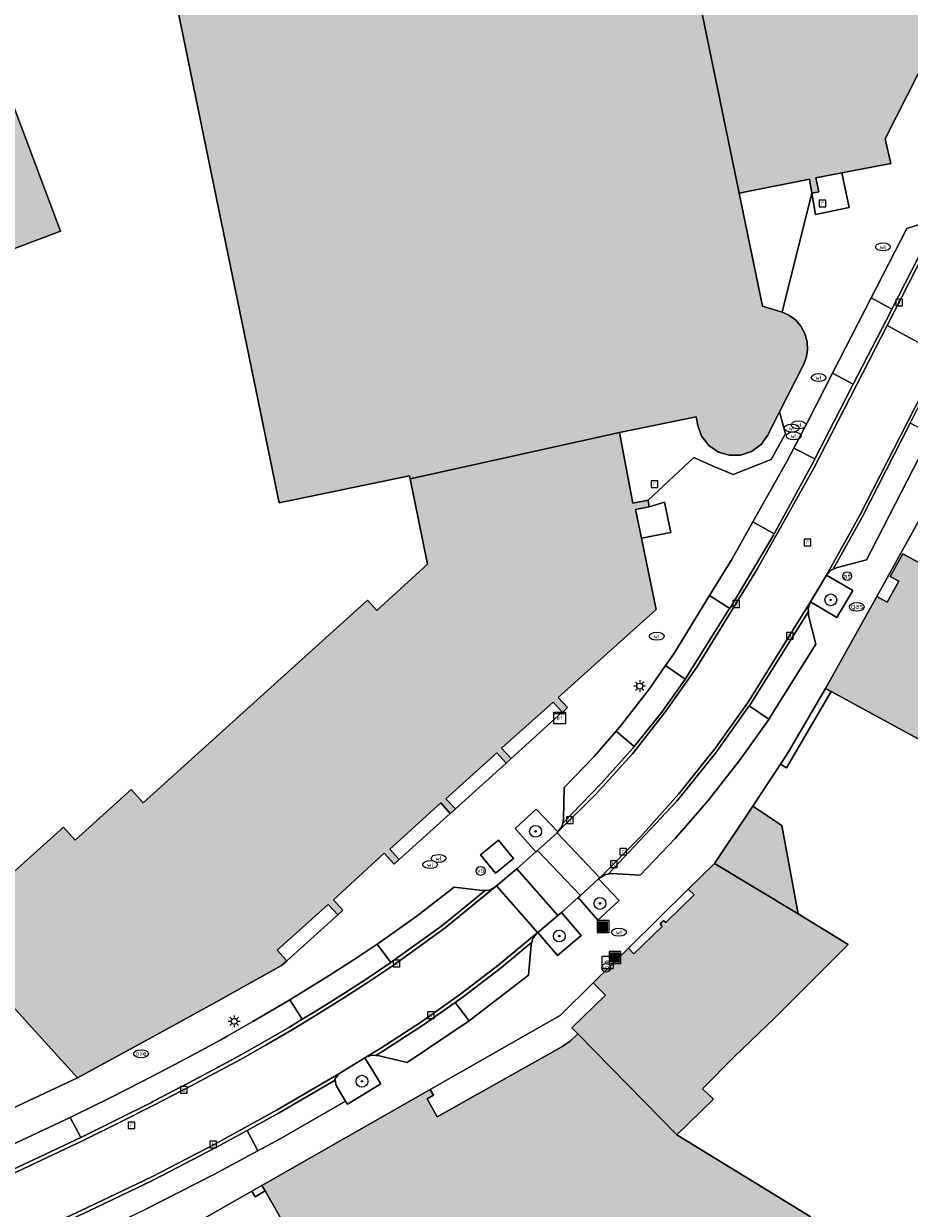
# Model space of a CAD drawing. Header units: metres. Extents: x 196496 to 197479, y 355139 to 356324.
# Tile 123 of 144: x 197117 to 197176, y 355798 to 355878. Entities that reach past the tile are written whole.
import ezdxf
from ezdxf.enums import TextEntityAlignment as Align

# ---------------------------------------------------------------- set-up
doc = ezdxf.new("R2010")
doc.units = ezdxf.units.M
doc.layers.get('0').update_dxf_attribs({"color": 252, "lineweight": 18})
for name, color, linetype, lineweight in [('B-WE-GR-BOOM-S', 252, 'Continuous', 18), ('B-WE-IE-MEUBILAIR_WEGMEUBILAIR-GV', 252, 'Continuous', 18), ('B-WE-IE-MEUBILAIR_WEGMEUBILAIR-S', 252, 'Continuous', 18), ('B-WE-IE-TERREINAFSCHEIDING_KUNSTMATIG_MUUR-G', 252, 'IE-TERREINAFSCHEIDING-KUNSTMATIG-DICHT', 18), ('B-WE-IE-TERREINAFSCHEIDING_KUNSTMATIG_MUUR-GV', 252, 'Continuous', 18), ('B-WE-KL-BRANDSTOF_PUT-S', 252, 'Continuous', 18), ('B-WE-KL-ET_KAST-S', 252, 'Continuous', 18), ('B-WE-KL-ET_LS_OV_LICHTMAST-S', 252, 'Continuous', 18), ('B-WE-KL-GAS_PUT-S', 252, 'Continuous', 18), ('B-WE-KL-WATER-S', 252, 'Continuous', 18), ('B-WE-OG-BEBOUWING-GV', 252, 'Continuous', 18), ('B-WE-OG-TERREIN_ERF-GV', 252, 'Continuous', 18), ('B-WE-RI-GWA_KOLK-S', 252, 'Continuous', 18), ('B-WE-RI-GWA_RIOOLPUT-S', 252, 'Continuous', 18), ('B-WE-VH-GOOT-G', 252, 'Continuous', 18), ('B-WE-VH-ONVERHARD-GV', 252, 'Continuous', 18), ('B-WE-VH-VERHARDING_ASFALT-GV', 252, 'Continuous', 18), ('B-WE-VH-VERHARDING_BEDRIJFSVLOERPLAAT-GV', 252, 'Continuous', 18), ('B-WE-VH-VERHARDING_BETONSTRAATSTEEN-GV', 252, 'Continuous', 18), ('B-WE-VH-VERHARDING_OPEN-GV', 252, 'Continuous', 18), ('B-WE-VH-VERHARDING_TEGEL-GV', 252, 'Continuous', 18), ('B-WE-VW-AFSLUITPAAL-S', 252, 'Continuous', 18)]:
    doc.layers.add(name, color=color, linetype=linetype, lineweight=lineweight)
doc.layers.add('X-XX-AL-PRESENTATIE_GEBOUW3-V', color=7, linetype='Continuous', lineweight=18, true_color=0xf0f0f0)
doc.styles.add('NLCS-ISO', font='NLCS-ISO.ttf')
doc.linetypes.add('IE-TERREINAFSCHEIDING-KUNSTMATIG-DICHT', pattern='A,8,-1,[82,NLCS.SHX,S=0.75,R=90,X=0,Y=0],-1', length=10)

# ---------------------------------------------------------------- blocks, each defined once
blk = doc.blocks.new('SIE-WEG_AFVALBAK-SO')
at = {"linetype": 'ByBlock', "lineweight": 18}
h = blk.add_hatch(color=0, dxfattribs=at)
h.dxf.hatch_style = 1
h.paths.add_polyline_path([(-1.5, -1.5), (1.5, -1.5), (1.5, 1.5), (-1.5, 1.5)])
at = {"color": 0, "linetype": 'ByBlock', "lineweight": 18}
for points in [[(-2, -2), (2, -2), (2, 2), (-2, 2)], [(-1.5, -1.5), (1.5, -1.5), (1.5, 1.5), (-1.5, 1.5)]]:
    blk.add_lwpolyline(points, close=True, dxfattribs=at)
blk = doc.blocks.new('SKL-ET_KAST_ELEKTRA-SO')
at = {"color": 0, "linetype": 'ByBlock', "lineweight": 18}
for points in [[(-2, 2), (2, 2), (2, 1.68), (-2, 1.68)], [(-2, 1.52), (2, 1.52), (2, -2), (-2, -2)]]:
    blk.add_lwpolyline(points, close=True, dxfattribs=at)
at = {"color": 0, "linetype": 'ByBlock', "lineweight": 18, "style": 'NLCS-ISO'}
blk.add_text('et', height=1.5, dxfattribs=at).set_placement((0, 0), align=Align.MIDDLE_CENTER)
blk = doc.blocks.new('SKL-ET_OV_LICHTMAST-SO')
at = {"color": 0, "linetype": 'ByBlock', "lineweight": 18}
for points in [[(-1.25, 0), (-2, 0)], [(-1.41, 1.41), (-0.88, 0.88)], [(0, 2), (0, 1.25)], [(0.88, 0.88), (1.41, 1.41)], [(2, 0), (1.25, 0)], [(-1.41, -1.41), (-0.88, -0.88)], [(0, -1.25), (0, -2)], [(0.88, -0.88), (1.41, -1.41)]]:
    blk.add_lwpolyline(points, dxfattribs=at)
blk.add_circle((0, 0), 1, dxfattribs=at)
blk = doc.blocks.new('SIE-WEG_PAAL_VERKEERSBORD-SO')
at = {"color": 0, "linetype": 'ByBlock', "lineweight": 18}
blk.add_circle((0, 0), 1.5, dxfattribs=at)
at = {"color": 0, "linetype": 'ByBlock', "lineweight": 18, "style": 'NLCS-ISO'}
blk.add_text('vb', height=1.5, dxfattribs=at).set_placement((0, 0.13), align=Align.MIDDLE_CENTER)
blk = doc.blocks.new('SVW-AFSLUITPAAL-SO')
at = {"lineweight": 18}
blk.add_circle((0, 0), 1.5, dxfattribs=at)
at = {"lineweight": 18, "style": 'NLCS-ISO'}
blk.add_text('af', height=1.8, dxfattribs=at).set_placement((0, 0), align=Align.MIDDLE_CENTER)
blk = doc.blocks.new('SRI-KOLK-SO')
at = {"color": 0, "linetype": 'ByBlock', "lineweight": 18}
blk.add_lwpolyline([(-1.125, -1.125), (1.125, -1.125), (1.125, 1.125), (-1.125, 1.125)], close=True, dxfattribs=at)
at = {"color": 0, "linetype": 'ByBlock', "lineweight": 18, "style": 'NLCS-ISO'}
blk.add_text('k', height=1.5, dxfattribs=at).set_placement((0, 0), align=Align.MIDDLE_CENTER)
blk = doc.blocks.new('SKL-BENZINEPUT_OLIEPUT-SO')
at = {"color": 0, "linetype": 'ByBlock', "lineweight": 18}
blk.add_ellipse((0, 0), major_axis=(2.5, 0), ratio=0.54, dxfattribs=at)
at = {"color": 0, "linetype": 'ByBlock', "lineweight": 18, "style": 'NLCS-ISO'}
blk.add_text('olie', height=1.5, dxfattribs=at).set_placement((0, 0.16), align=Align.MIDDLE_CENTER)
blk = doc.blocks.new('SRI-PUT_INSPECTIEPUT_RIOOLPUT-SO')
at = {"color": 0, "linetype": 'ByBlock', "lineweight": 18}
blk.add_lwpolyline([(-1.12, -1.12), (1.12, -1.12), (1.12, 1.12), (-1.12, 1.12)], close=True, dxfattribs=at)
at = {"color": 0, "linetype": 'ByBlock', "lineweight": 18, "style": 'NLCS-ISO'}
blk.add_text('r', height=1.5, dxfattribs=at).set_placement((0, 0.28), align=Align.MIDDLE_CENTER)
blk = doc.blocks.new('SKL-WATER_WATERLEIDINGPUT-SO')
at = {"color": 0, "linetype": 'ByBlock', "lineweight": 18}
blk.add_ellipse((0, 0), major_axis=(2.5, 0), ratio=0.54, dxfattribs=at)
at = {"color": 0, "linetype": 'ByBlock', "lineweight": 18, "style": 'NLCS-ISO'}
blk.add_text('wl', height=1.5, dxfattribs=at).set_placement((0, 0), align=Align.MIDDLE_CENTER)
blk = doc.blocks.new('SKL-GAS_PUT-SO')
at = {"color": 0, "linetype": 'ByBlock', "lineweight": 18}
blk.add_ellipse((0, 0), major_axis=(2.5, 0), ratio=0.601255, dxfattribs=at)
at = {"color": 0, "linetype": 'ByBlock', "lineweight": 18, "style": 'NLCS-ISO'}
blk.add_text('gas', height=1.8, dxfattribs=at).set_placement((0.12, 0.3), align=Align.MIDDLE_CENTER)
blk = doc.blocks.new('SIE-WEG_BETAALAUTOMAAT-SO')
at = {"color": 0, "linetype": 'ByBlock', "lineweight": 18}
blk.add_lwpolyline([(-2, -2), (2, -2), (2, 2), (-2, 2)], close=True, dxfattribs=at)
at = {"color": 0, "linetype": 'ByBlock', "lineweight": 18, "style": 'NLCS-ISO'}
blk.add_text('€', height=1.5, dxfattribs=at).set_placement((0, 0), align=Align.MIDDLE_CENTER)
blk = doc.blocks.new('SGR-BOOM_01-SO')
at = {"linetype": 'ByBlock', "lineweight": 18}
h = blk.add_hatch(color=0, dxfattribs=at)
h.dxf.hatch_style = 1
edge = h.paths.add_edge_path()
edge.add_arc((0, 0), 0.25, 0, 360)
at = {"color": 0, "linetype": 'ByBlock', "lineweight": 18}
for radius in [2, 0.25]:
    blk.add_circle((0, 0), radius, dxfattribs=at)

msp = doc.modelspace()

# ---------------------------------------------------------------- hatches: boundary and pattern name
at = {"layer": 'X-XX-AL-PRESENTATIE_GEBOUW3-V'}
for points in [[(197151.217, 355916.691), (197143.043, 355915.016), (197141.067, 355914.611), (197120.465, 355910.39), (197119.058, 355911.28), (197117.893, 355909.438), (197118.062, 355908.331), (197117.197, 355908.103), (197121.373, 355887.923), (197125.141, 355888.715), (197129.685, 355866.571), (197133.908, 355846.049), (197142.695, 355847.853), (197142.735, 355847.658), (197156.844, 355850.781), (197162.023, 355851.851), (197162.136, 355851.257), (197162.388, 355850.545), (197162.868, 355849.913), (197163.522, 355849.463), (197164.246, 355849.245), (197165.001, 355849.253), (197165.754, 355849.503), (197166.392, 355849.976), (197166.832, 355850.59), (197167.635, 355852.167), (197169.257, 355855.354), (197169.438, 355855.816), (197169.527, 355856.34), (197169.501, 355856.898), (197169.348, 355857.45), (197169.074, 355857.953), (197168.705, 355858.371), (197168.276, 355858.686), (197167.825, 355858.892), (197166.488, 355859.312), (197164.914, 355866.933), (197162, 355881.107), (197161.466, 355883.726), (197162.348, 355885.211), (197162.007, 355886.986), (197161.997, 355886.993), (197160.936, 355887.713), (197160.676, 355887.678), (197158.756, 355896.802), (197159.777, 355897.001), (197159.666, 355897.651), (197163.101, 355898.35), (197162.088, 355903.288), (197161.427, 355906.514), (197161.05, 355908.353), (197160.515, 355910.962), (197160.233, 355912.339), (197159.737, 355914.754), (197159.699, 355914.941), (197159.52, 355915.815), (197159.882, 355916.314), (197159.101, 355919.84), (197160.139, 355920.031), (197160.083, 355920.421), (197154.795, 355919.33), (197154.818, 355919.078), (197154.258, 355918.132), (197153.009, 355917.825), (197153.166, 355917.09)], [(197194.148, 355908.666), (197196.263, 355912.813), (197197.12, 355912.362), (197197.324, 355912.775), (197196.447, 355913.219), (197184.471, 355919.281), (197184.286, 355918.917), (197185.133, 355918.486), (197183.039, 355914.367), (197182.191, 355914.798), (197181.973, 355914.37), (197182.821, 355913.94), (197180.732, 355909.83), (197179.884, 355910.261), (197179.671, 355909.842), (197180.519, 355909.411), (197178.398, 355905.239), (197177.55, 355905.67), (197177.421, 355905.417), (197177.341, 355905.26), (197178.189, 355904.83), (197176.086, 355900.694), (197175.238, 355901.124), (197175.025, 355900.705), (197175.872, 355900.275), (197173.774, 355896.147), (197172.927, 355896.578), (197172.709, 355896.15), (197173.556, 355895.72), (197171.458, 355891.593), (197170.611, 355892.023), (197170.398, 355891.604), (197171.245, 355891.174), (197169.155, 355887.065), (197168.307, 355887.495), (197168.094, 355887.076), (197168.942, 355886.646), (197166.852, 355882.536), (197166.005, 355882.967), (197165.792, 355882.548), (197166.639, 355882.117), (197166.163, 355881.182), (197165.107, 355881.728), (197162, 355881.107), (197164.914, 355866.933), (197169.658, 355867.864), (197169.821, 355866.928), (197170.28, 355867.008), (197170.091, 355867.95), (197171.849, 355868.293), (197175.136, 355868.934), (197174.769, 355870.592), (197177.735, 355876.426), (197178.608, 355876.006), (197178.825, 355876.434), (197177.981, 355876.862), (197180.069, 355880.965), (197180.925, 355880.552), (197181.137, 355880.976), (197180.27, 355881.41), (197182.377, 355885.52), (197183.239, 355885.097), (197183.449, 355885.52), (197182.596, 355885.943), (197184.673, 355890.058), (197185.545, 355889.629), (197185.756, 355890.052), (197184.902, 355890.478), (197187.001, 355894.585), (197187.843, 355894.162), (197188.063, 355894.585), (197187.22, 355895.023), (197189.311, 355899.135), (197190.162, 355898.708), (197190.385, 355899.138), (197189.52, 355899.578), (197191.638, 355903.698), (197192.489, 355903.274), (197192.7, 355903.696), (197191.837, 355904.124), (197193.955, 355908.247), (197194.803, 355907.813), (197195.011, 355908.234)], [(197101.493, 355857.702), (197119.17, 355864.368), (197114.429, 355876.942), (197096.741, 355870.275)], [(197149.55, 355828.802), (197148.897, 355829.499), (197152.372, 355832.606), (197152.984, 355831.919), (197152.998, 355831.904), (197153.336, 355832.227), (197152.724, 355832.922), (197159.314, 355838.852), (197158.325, 355843.653), (197157.926, 355845.59), (197158.851, 355845.774), (197158.777, 355846.228), (197157.748, 355846.017), (197156.844, 355850.781), (197142.735, 355847.658), (197143.916, 355841.908), (197140.498, 355838.775), (197139.861, 355839.479), (197124.743, 355825.812), (197123.939, 355826.702), (197120.153, 355823.285), (197119.356, 355824.168), (197115.57, 355820.751), (197114.766, 355821.642), (197114.417, 355821.327), (197115.061, 355820.614), (197111.275, 355817.197), (197120.316, 355807.249), (197124.895, 355809.753), (197129.48, 355812.273), (197134.055, 355814.829), (197134.414, 355815.147), (197133.765, 355815.863), (197137.214, 355818.959), (197137.857, 355818.249), (197138.196, 355818.559), (197137.568, 355819.27), (197140.985, 355822.422), (197141.648, 355821.672), (197142.005, 355821.985), (197142.002, 355821.989), (197141.374, 355822.683), (197144.795, 355825.798), (197145.442, 355825.096), (197145.449, 355825.088), (197145.801, 355825.395), (197145.795, 355825.401), (197145.136, 355826.07), (197148.583, 355829.186), (197149.205, 355828.49)], [(197170.742, 355833.516), (197171.127, 355833.306), (197183.29, 355826.692), (197183.343, 355826.788), (197187.347, 355834), (197178.67, 355838.81), (197177.975, 355841.493), (197175.95, 355842.607), (197175.104, 355841.07), (197175.682, 355840.752), (197174.896, 355839.345), (197174.191, 355839.729)], [(197168.886, 355818.312), (197167.792, 355824.286), (197165.847, 355825.587), (197163.263, 355821.725)], [(197161.489, 355819.975), (197161.883, 355819.607), (197159.968, 355817.726), (197159.817, 355817.873), (197159.706, 355817.756), (197159.589, 355817.634), (197159.732, 355817.476), (197157.824, 355815.621), (197157.45, 355815.997), (197155.074, 355813.677), (197155.904, 355812.835), (197153.646, 355810.623), (197154.039, 355810.222), (197160.714, 355803.408), (197163.194, 355805.812), (197162.445, 355806.525), (197164.611, 355808.699), (197167.302, 355811.287), (197167.715, 355811.684), (197172.266, 355816.261), (197168.886, 355818.312), (197163.263, 355821.725)], [(197132.742, 355800.009), (197132.959, 355799.628), (197135.853, 355794.543), (197138.606, 355796.2), (197147.995, 355779.84), (197148.645, 355780.252), (197151.313, 355775.508), (197161.872, 355781.498), (197160.849, 355783.488), (197166.804, 355786.82), (197165.133, 355789.761), (197169.036, 355791.92), (197171.98, 355796.356), (197169.832, 355797.723), (197169.708, 355797.91), (197160.714, 355803.408), (197154.039, 355810.222), (197153.517, 355809.737), (197152.927, 355809.339), (197144.552, 355804.627), (197143.878, 355805.854), (197144.312, 355806.093), (197144.083, 355806.464)]]:
    msp.add_hatch(color=256, dxfattribs=at).paths.add_polyline_path(points)

# ---------------------------------------------------------------- linework, layer by layer
at = {"layer": 'B-WE-IE-MEUBILAIR_WEGMEUBILAIR-GV', "flags": 128}
for points in [[(197169.725, 355839.367), (197171.51, 355838.317), (197172.582, 355840.123), (197170.814, 355841.163)], [(197151.318, 355822.583), (197152.641, 355823.787), (197152.701, 355823.843), (197151.234, 355825.37), (197149.825, 355824.068), (197151.217, 355822.492)], [(197154.061, 355819.416), (197155.398, 355817.895), (197156.819, 355819.211), (197155.445, 355820.68), (197154.212, 355819.552)], [(197152.931, 355818.418), (197152.698, 355818.216), (197151.35, 355817.071), (197152.677, 355815.51), (197154.255, 355816.87)], [(197137.919, 355807.528), (197137.668, 355807.175), (197137.68, 355807.099), (197137.738, 355806.748), (197138.384, 355805.686), (197138.514, 355805.482), (197140.751, 355806.86), (197139.692, 355808.61)]]:
    msp.add_lwpolyline(points, close=True, dxfattribs=at)
at = {"layer": 'B-WE-IE-TERREINAFSCHEIDING_KUNSTMATIG_MUUR-G', "ltscale": 0.2, "flags": 128}
for points in [[(197170.742, 355833.516), (197168.236, 355829.257), (197167.712, 355828.419)], [(197171.127, 355833.306), (197168.109, 355828.174), (197167.712, 355828.419)]]:
    msp.add_lwpolyline(points, dxfattribs=at)
at = {"layer": 'B-WE-IE-TERREINAFSCHEIDING_KUNSTMATIG_MUUR-GV', "flags": 128}
for points in [[(197171.127, 355833.306), (197170.742, 355833.516), (197168.236, 355829.257), (197167.712, 355828.419), (197168.109, 355828.174)], [(197132.067, 355799.621), (197132.287, 355799.24), (197132.959, 355799.628), (197132.742, 355800.009)]]:
    msp.add_lwpolyline(points, close=True, dxfattribs=at)
at = {"layer": 'B-WE-OG-BEBOUWING-GV', "flags": 128}
for points in [[(197125.141, 355888.715), (197129.685, 355866.571), (197133.908, 355846.049), (197142.695, 355847.853), (197142.735, 355847.658), (197156.844, 355850.781), (197162.023, 355851.851), (197162.136, 355851.257), (197162.388, 355850.545), (197162.868, 355849.913), (197163.522, 355849.463), (197164.246, 355849.245), (197165.001, 355849.253), (197165.754, 355849.503), (197166.392, 355849.976), (197166.832, 355850.59), (197167.635, 355852.167), (197169.257, 355855.354), (197169.438, 355855.816), (197169.527, 355856.34), (197169.501, 355856.898), (197169.348, 355857.45), (197169.074, 355857.953), (197168.705, 355858.371), (197168.276, 355858.686), (197167.825, 355858.892), (197166.488, 355859.312), (197164.914, 355866.933), (197162, 355881.107)], [(197162, 355881.107), (197164.914, 355866.933), (197169.658, 355867.864), (197169.821, 355866.928), (197170.28, 355867.008), (197170.091, 355867.95), (197171.849, 355868.293), (197175.136, 355868.934), (197174.769, 355870.592), (197177.735, 355876.426)], [(197111.275, 355817.197), (197120.316, 355807.249), (197124.895, 355809.753), (197129.48, 355812.273), (197134.055, 355814.829), (197134.414, 355815.147), (197133.765, 355815.863), (197137.214, 355818.959), (197137.857, 355818.249), (197138.196, 355818.559), (197137.568, 355819.27), (197140.985, 355822.422), (197141.648, 355821.672), (197142.005, 355821.985), (197142.002, 355821.989), (197141.374, 355822.683), (197144.795, 355825.798), (197145.442, 355825.096), (197145.449, 355825.088), (197145.801, 355825.395), (197145.795, 355825.401), (197145.136, 355826.07), (197148.583, 355829.186), (197149.205, 355828.49), (197149.55, 355828.802), (197148.897, 355829.499), (197152.372, 355832.606), (197152.984, 355831.919), (197152.998, 355831.904), (197153.336, 355832.227), (197152.724, 355832.922), (197159.314, 355838.852), (197158.325, 355843.653), (197157.926, 355845.59), (197158.851, 355845.774), (197158.777, 355846.228), (197157.748, 355846.017), (197156.844, 355850.781), (197142.735, 355847.658), (197143.916, 355841.908), (197140.498, 355838.775), (197139.861, 355839.479), (197124.743, 355825.812), (197123.939, 355826.702), (197120.153, 355823.285), (197119.356, 355824.168), (197115.57, 355820.751)]]:
    msp.add_lwpolyline(points, dxfattribs=at)
for points in [[(197101.493, 355857.702), (197119.17, 355864.368), (197114.429, 355876.942), (197096.741, 355870.275)], [(197170.742, 355833.516), (197171.127, 355833.306), (197183.29, 355826.692), (197183.343, 355826.788), (197187.347, 355834), (197178.67, 355838.81), (197177.975, 355841.493), (197175.95, 355842.607), (197175.104, 355841.07), (197175.682, 355840.752), (197174.896, 355839.345), (197174.191, 355839.729)], [(197168.886, 355818.312), (197167.792, 355824.286), (197165.847, 355825.587), (197163.263, 355821.725)], [(197161.489, 355819.975), (197161.883, 355819.607), (197159.968, 355817.726), (197159.817, 355817.873), (197159.706, 355817.756), (197159.589, 355817.634), (197159.732, 355817.476), (197157.824, 355815.621), (197157.45, 355815.997), (197155.074, 355813.677), (197155.904, 355812.835), (197153.646, 355810.623), (197154.039, 355810.222), (197160.714, 355803.408), (197163.194, 355805.812), (197162.445, 355806.525), (197164.611, 355808.699), (197167.302, 355811.287), (197167.715, 355811.684), (197172.266, 355816.261), (197168.886, 355818.312), (197163.263, 355821.725)], [(197132.742, 355800.009), (197132.959, 355799.628), (197135.853, 355794.543), (197138.606, 355796.2), (197147.995, 355779.84), (197148.645, 355780.252), (197151.313, 355775.508), (197161.872, 355781.498), (197160.849, 355783.488), (197166.804, 355786.82), (197165.133, 355789.761), (197169.036, 355791.92), (197171.98, 355796.356), (197169.832, 355797.723), (197169.708, 355797.91), (197160.714, 355803.408), (197154.039, 355810.222), (197153.517, 355809.737), (197152.927, 355809.339), (197144.552, 355804.627), (197143.878, 355805.854), (197144.312, 355806.093), (197144.083, 355806.464)]]:
    msp.add_lwpolyline(points, close=True, dxfattribs=at)
at = {"layer": 'B-WE-OG-TERREIN_ERF-GV', "flags": 128}
for points in [[(197115.57, 355820.751), (197119.356, 355824.168), (197120.153, 355823.285), (197123.939, 355826.702), (197124.743, 355825.812), (197139.861, 355839.479), (197140.498, 355838.775), (197143.916, 355841.908), (197142.735, 355847.658), (197142.695, 355847.853), (197133.908, 355846.049), (197129.685, 355866.571), (197125.141, 355888.715)], [(197177.177, 355845.109), (197174.191, 355839.729), (197174.896, 355839.345), (197175.682, 355840.752), (197175.104, 355841.07), (197175.95, 355842.607), (197177.975, 355841.493)], [(197183.29, 355826.692), (197171.127, 355833.306), (197168.109, 355828.174), (197167.712, 355828.419), (197165.847, 355825.587), (197167.792, 355824.286), (197168.886, 355818.312), (197172.266, 355816.261), (197167.715, 355811.684), (197167.302, 355811.287), (197164.611, 355808.699), (197162.445, 355806.525), (197163.194, 355805.812), (197160.714, 355803.408), (197169.708, 355797.91)], [(197113.333, 355804.008), (197120.316, 355807.249), (197111.275, 355817.197)], [(197135.853, 355794.543), (197132.959, 355799.628), (197132.287, 355799.24), (197132.067, 355799.621), (197128.876, 355797.801)]]:
    msp.add_lwpolyline(points, dxfattribs=at)
for points in [[(197101.493, 355857.702), (197096.741, 355870.275), (197114.429, 355876.942), (197119.17, 355864.368)], [(197152.927, 355809.339), (197153.517, 355809.737), (197154.039, 355810.222), (197153.646, 355810.623), (197155.904, 355812.835), (197155.074, 355813.677), (197152.856, 355811.468), (197151.969, 355810.96), (197144.083, 355806.464), (197144.312, 355806.093), (197143.878, 355805.854), (197144.552, 355804.627)]]:
    msp.add_lwpolyline(points, close=True, dxfattribs=at)
at = {"layer": 'B-WE-VH-GOOT-G', "flags": 128}
for points in [[(197175.213, 355859.105), (197178.37, 355865.276)], [(197172.611, 355854.048), (197175.156, 355858.994), (197175.213, 355859.105)], [(197170.024, 355849.001), (197172.562, 355853.953), (197172.611, 355854.048)], [(197171.264, 355841.557), (197173.2, 355845.068), (197176.454, 355851.409)], [(197167.272, 355843.947), (197169.97, 355848.896), (197170.024, 355849.001)], [(197164.277, 355838.919), (197167.222, 355843.856), (197167.272, 355843.947)], [(197161.271, 355834.153), (197164.23, 355838.841), (197164.277, 355838.919)], [(197165.597, 355832.345), (197165.681, 355832.463), (197169.581, 355838.705)], [(197157.835, 355829.6), (197159.644, 355831.822), (197161.222, 355834.075), (197161.271, 355834.153)], [(197160.806, 355826.034), (197163.322, 355829.154), (197165.597, 355832.345)], [(197153.021, 355824.444), (197155.586, 355827.092), (197157.772, 355829.522), (197157.835, 355829.6)], [(197156.095, 355821.004), (197160.719, 355825.926), (197160.806, 355826.034)]]:
    msp.add_lwpolyline(points, dxfattribs=at)
at = {"layer": 'B-WE-VH-ONVERHARD-GV', "flags": 128}
for points in [[(197170.814, 355841.163), (197169.725, 355839.367), (197171.51, 355838.317), (197172.582, 355840.123)], [(197151.318, 355822.583), (197152.641, 355823.787), (197152.701, 355823.843), (197151.234, 355825.37), (197149.825, 355824.068), (197151.217, 355822.492)], [(197155.445, 355820.68), (197154.212, 355819.552), (197154.061, 355819.416), (197155.398, 355817.895), (197156.819, 355819.211)], [(197152.931, 355818.418), (197152.698, 355818.216), (197151.35, 355817.071), (197152.677, 355815.51), (197154.255, 355816.87)]]:
    msp.add_lwpolyline(points, close=True, dxfattribs=at)
at = {"layer": 'B-WE-VH-VERHARDING_ASFALT-GV', "flags": 128}
for points in [[(197178.8, 355865.642), (197174.886, 355858.011), (197178.579, 355855.99)], [(197095.875, 355786.759), (197120.991, 355798.505), (197125.31, 355800.593), (197129.574, 355802.794), (197133.778, 355805.106), (197137.919, 355807.528), (197139.692, 355808.61), (197139.758, 355808.651), (197140.758, 355809.27), (197143.494, 355811.041), (197146.159, 355812.92), (197148.748, 355814.904), (197151.253, 355816.988), (197151.329, 355817.054), (197148.565, 355820.215), (197148.453, 355820.119), (197145.108, 355817.375), (197141.597, 355814.847), (197139.905, 355813.714), (197138.196, 355812.607), (197136.471, 355811.526), (197134.729, 355810.472), (197133.04, 355809.486), (197131.334, 355808.53), (197129.616, 355807.596), (197127.89, 355806.677), (197125.505, 355805.437), (197123.107, 355804.222), (197120.695, 355803.036), (197118.267, 355801.882), (197114.617, 355800.179)]]:
    msp.add_lwpolyline(points, dxfattribs=at)
msp.add_lwpolyline([(197170.814, 355841.163), (197173.022, 355845.163), (197178.579, 355855.99), (197174.886, 355858.011), (197169.92, 355848.33), (197166.129, 355841.567), (197162.061, 355834.967), (197159.98, 355831.981), (197157.718, 355829.122), (197155.287, 355826.404), (197152.701, 355823.843), (197152.641, 355823.787), (197155.53, 355820.759), (197158.261, 355823.515), (197160.845, 355826.417), (197163.271, 355829.451), (197165.529, 355832.606), (197169.725, 355839.367)], close=True, dxfattribs=at)
at = {"layer": 'B-WE-VH-VERHARDING_BEDRIJFSVLOERPLAAT-GV', "flags": 128}
msp.add_lwpolyline([(197147.484, 355822.297), (197148.501, 355821.062), (197149.706, 355822.054), (197148.689, 355823.289)], close=True, dxfattribs=at)
at = {"layer": 'B-WE-VH-VERHARDING_BETONSTRAATSTEEN-GV', "flags": 128}
for points in [[(197178.579, 355855.99), (197173.022, 355845.163), (197170.814, 355841.163), (197171.127, 355841.496), (197171.264, 355841.557), (197173.2, 355845.068), (197176.454, 355851.409), (197176.523, 355851.543), (197179.026, 355856.438), (197179.078, 355856.538), (197181.706, 355861.6), (197181.744, 355861.675), (197184.297, 355866.66), (197184.316, 355866.698), (197186.624, 355871.194), (197186.668, 355871.28), (197189.175, 355876.147), (197189.22, 355876.234), (197193.068, 355883.763), (197193.043, 355883.931), (197193.123, 355884.329)], [(197173.82, 355859.86), (197175.213, 355859.105), (197178.37, 355865.276), (197178.129, 355865.153), (197176.22, 355864.537)], [(197175.213, 355859.105), (197173.82, 355859.86), (197171.214, 355854.783), (197172.611, 355854.048), (197175.156, 355858.994)], [(197168.611, 355849.729), (197170.024, 355849.001), (197172.562, 355853.953), (197172.611, 355854.048), (197171.214, 355854.783), (197169.523, 355851.487)], [(197177.864, 355850.666), (197176.454, 355851.409), (197173.2, 355845.068), (197171.264, 355841.557), (197171.544, 355841.682), (197173.497, 355842.204), (197173.823, 355842.792)], [(197170.024, 355849.001), (197168.611, 355849.729), (197168.14, 355848.821), (197165.847, 355844.758), (197167.272, 355843.947), (197169.97, 355848.896)], [(197162.912, 355839.779), (197164.277, 355838.919), (197167.222, 355843.856), (197167.272, 355843.947), (197165.847, 355844.758), (197164.444, 355842.272)], [(197169.725, 355839.367), (197165.529, 355832.606), (197163.271, 355829.451), (197160.845, 355826.417), (197158.261, 355823.515), (197155.53, 355820.759), (197155.907, 355820.978), (197156.095, 355821.004), (197160.719, 355825.926), (197160.806, 355826.034), (197163.322, 355829.154), (197165.597, 355832.345), (197165.681, 355832.463), (197169.581, 355838.705), (197169.568, 355838.914)], [(197164.277, 355838.919), (197162.912, 355839.779), (197160.506, 355835.866), (197159.958, 355835.072), (197161.271, 355834.153), (197164.23, 355838.841)], [(197165.597, 355832.345), (197166.924, 355831.46), (197170.095, 355836.505), (197169.598, 355838.436), (197169.581, 355838.705), (197165.681, 355832.463)], [(197156.625, 355830.646), (197157.835, 355829.6), (197159.644, 355831.822), (197161.222, 355834.075), (197161.271, 355834.153), (197159.958, 355835.072), (197158.847, 355833.462), (197157.058, 355831.148)], [(197166.924, 355831.46), (197165.597, 355832.345), (197163.322, 355829.154), (197160.806, 355826.034), (197160.719, 355825.926), (197156.095, 355821.004), (197156.339, 355821.037), (197158.249, 355820.931), (197160.604, 355823.393), (197161.981, 355824.983), (197162.837, 355825.971), (197164.942, 355828.656), (197166.909, 355831.437)], [(197157.835, 355829.6), (197156.625, 355830.646), (197155.147, 355828.935), (197153.121, 355826.831), (197153.084, 355824.732), (197153.021, 355824.444), (197155.586, 355827.092), (197157.772, 355829.522)], [(197152.641, 355823.787), (197151.318, 355822.583), (197154.212, 355819.552), (197155.445, 355820.68), (197155.53, 355820.759)], [(197149.924, 355821.361), (197152.698, 355818.216), (197152.931, 355818.418), (197154.061, 355819.416), (197154.212, 355819.552), (197151.318, 355822.583), (197151.217, 355822.492)], [(197148.565, 355820.215), (197151.329, 355817.054), (197151.35, 355817.071), (197152.698, 355818.216), (197149.924, 355821.361)], [(197140.513, 355816.271), (197141.445, 355815.046), (197141.454, 355815.052), (197144.956, 355817.573), (197147.792, 355819.9), (197147.618, 355819.89), (197145.693, 355820.124), (197143.206, 355818.191), (197140.644, 355816.358)], [(197150.936, 355816.399), (197151.003, 355816.646), (197151.253, 355816.988), (197148.748, 355814.904), (197146.159, 355812.92), (197143.494, 355811.041), (197140.758, 355809.27), (197139.758, 355808.651), (197140.143, 355808.782), (197140.419, 355808.766), (197140.892, 355809.059), (197143.634, 355810.834), (197145.768, 355812.339), (197146.307, 355812.719), (197148.904, 355814.709)], [(197134.631, 355812.528), (197135.466, 355811.21), (197136.34, 355811.739), (197138.062, 355812.818), (197139.767, 355813.923), (197141.445, 355815.046), (197140.513, 355816.271), (197138.97, 355815.25), (197137.282, 355814.164), (197135.578, 355813.101)], [(197146.711, 355811.102), (197146.715, 355811.105), (197150.717, 355814.188), (197150.892, 355816.237), (197150.936, 355816.399), (197148.904, 355814.709), (197146.307, 355812.719), (197145.768, 355812.339)], [(197129.962, 355809.824), (197128.639, 355809.096), (197126.874, 355808.15), (197124.673, 355807.003), (197122.459, 355805.881), (197120.231, 355804.787), (197119.806, 355804.586), (197120.529, 355803.234), (197120.586, 355803.261), (197122.995, 355804.446), (197125.288, 355805.607), (197125.391, 355805.659), (197127.774, 355806.898), (197129.498, 355807.816), (197130.668, 355808.452), (197131.213, 355808.749), (197132.916, 355809.703), (197134.601, 355810.687), (197135.466, 355811.21), (197134.631, 355812.528), (197133.861, 355812.062), (197132.134, 355811.049), (197130.393, 355810.061)], [(197145.768, 355812.339), (197143.634, 355810.834), (197140.892, 355809.059), (197140.419, 355808.766), (197140.55, 355808.759), (197142.525, 355808.283), (197146.711, 355811.102)], [(197139.692, 355808.61), (197137.919, 355807.528), (197137.668, 355807.175), (197137.68, 355807.099), (197137.738, 355806.748), (197138.384, 355805.686), (197138.514, 355805.482), (197140.751, 355806.86)], [(197137.919, 355807.528), (197133.778, 355805.106), (197129.574, 355802.794), (197125.31, 355800.593), (197120.991, 355798.505), (197095.875, 355786.759), (197096.094, 355786.803), (197096.297, 355786.763), (197096.393, 355786.725), (197104.031, 355790.297), (197109.041, 355792.641), (197113.755, 355794.845), (197119.372, 355797.472), (197121.098, 355798.279), (197125.422, 355800.369), (197129.692, 355802.573), (197131.759, 355803.71), (197133.901, 355804.889), (197137.68, 355807.099), (197137.668, 355807.175)], [(197138.384, 355805.686), (197137.738, 355806.748), (197137.68, 355807.099), (197133.901, 355804.889), (197131.759, 355803.71), (197132.477, 355802.345), (197133.973, 355803.155)], [(197114.831, 355800.555), (197118.16, 355802.108), (197120.529, 355803.234), (197119.806, 355804.586), (197117.988, 355803.725), (197114.283, 355802.002), (197114.807, 355800.86)], [(197119.981, 355796.04), (197120.38, 355796.226), (197124.967, 355798.422), (197129.499, 355800.733), (197132.477, 355802.345), (197131.759, 355803.71), (197129.692, 355802.573), (197125.422, 355800.369), (197121.098, 355798.279), (197119.372, 355797.472)]]:
    msp.add_lwpolyline(points, close=True, dxfattribs=at)
for points in [[(197178.37, 355865.276), (197175.213, 355859.105), (197175.156, 355858.994), (197172.611, 355854.048), (197172.562, 355853.953), (197170.024, 355849.001), (197169.97, 355848.896), (197167.272, 355843.947), (197167.222, 355843.856), (197164.277, 355838.919), (197164.23, 355838.841), (197161.271, 355834.153), (197161.222, 355834.075), (197159.644, 355831.822), (197157.835, 355829.6), (197157.772, 355829.522), (197155.586, 355827.092), (197153.021, 355824.444), (197152.979, 355824.25), (197152.701, 355823.843), (197155.287, 355826.404), (197157.718, 355829.122), (197159.98, 355831.981), (197162.061, 355834.967), (197166.129, 355841.567), (197169.92, 355848.33), (197174.886, 355858.011), (197178.8, 355865.642)], [(197114.617, 355800.179), (197118.267, 355801.882), (197120.695, 355803.036), (197123.107, 355804.222), (197125.505, 355805.437), (197127.89, 355806.677), (197129.616, 355807.596), (197131.334, 355808.53), (197133.04, 355809.486), (197134.729, 355810.472), (197136.471, 355811.526), (197138.196, 355812.607), (197139.905, 355813.714), (197141.597, 355814.847), (197145.108, 355817.375), (197148.453, 355820.119), (197148.06, 355819.916), (197147.792, 355819.9), (197144.956, 355817.573), (197141.454, 355815.052), (197141.445, 355815.046), (197139.767, 355813.923), (197138.062, 355812.818), (197136.34, 355811.739), (197135.466, 355811.21), (197134.601, 355810.687), (197132.916, 355809.703), (197131.213, 355808.749), (197130.668, 355808.452), (197129.498, 355807.816), (197127.774, 355806.898), (197125.391, 355805.659), (197125.288, 355805.607), (197122.995, 355804.446), (197120.586, 355803.261), (197120.529, 355803.234), (197118.16, 355802.108), (197114.831, 355800.555)]]:
    msp.add_lwpolyline(points, dxfattribs=at)
at = {"layer": 'B-WE-VH-VERHARDING_OPEN-GV', "flags": 128}
for points in [[(197167.825, 355858.892), (197169.821, 355866.928), (197169.658, 355867.864), (197164.914, 355866.933), (197166.488, 355859.312)], [(197169.821, 355866.928), (197170.061, 355865.482), (197172.342, 355865.965), (197171.849, 355868.293), (197170.091, 355867.95), (197170.28, 355867.008)], [(197161.851, 355849.09), (197163.175, 355848.517), (197164.507, 355847.941), (197167.083, 355848.966), (197167.871, 355850.387), (197168.04, 355850.691), (197167.635, 355852.167), (197166.832, 355850.59), (197166.392, 355849.976), (197165.754, 355849.503), (197165.001, 355849.253), (197164.246, 355849.245), (197163.522, 355849.463), (197162.868, 355849.913), (197162.388, 355850.545), (197162.136, 355851.257), (197162.023, 355851.851), (197156.844, 355850.781), (197157.748, 355846.017), (197158.777, 355846.228)], [(197158.851, 355845.774), (197157.926, 355845.59), (197158.325, 355843.653), (197160.304, 355844.035), (197159.88, 355846.086)], [(197152.984, 355831.919), (197152.372, 355832.606), (197148.897, 355829.499), (197149.55, 355828.802)], [(197149.205, 355828.49), (197148.583, 355829.186), (197145.136, 355826.07), (197145.795, 355825.401)], [(197145.442, 355825.096), (197144.795, 355825.798), (197141.374, 355822.683), (197142.002, 355821.989)], [(197159.706, 355817.756), (197159.817, 355817.873), (197159.968, 355817.726), (197161.883, 355819.607), (197161.489, 355819.975), (197157.45, 355815.997), (197157.824, 355815.621), (197159.732, 355817.476), (197159.589, 355817.634)], [(197137.857, 355818.249), (197137.214, 355818.959), (197133.765, 355815.863), (197134.414, 355815.147)]]:
    msp.add_lwpolyline(points, close=True, dxfattribs=at)
at = {"layer": 'B-WE-VH-VERHARDING_TEGEL-GV', "flags": 128}
for points in [[(197177.735, 355876.426), (197174.769, 355870.592), (197175.136, 355868.934), (197171.849, 355868.293), (197172.342, 355865.965), (197170.061, 355865.482), (197169.821, 355866.928), (197167.825, 355858.892), (197168.276, 355858.686), (197168.705, 355858.371), (197169.074, 355857.953), (197169.348, 355857.45), (197169.501, 355856.898), (197169.527, 355856.34), (197169.438, 355855.816), (197169.257, 355855.354), (197167.635, 355852.167), (197168.04, 355850.691), (197167.871, 355850.387), (197167.083, 355848.966), (197164.507, 355847.941), (197163.175, 355848.517), (197161.851, 355849.09), (197158.777, 355846.228), (197158.851, 355845.774), (197159.88, 355846.086), (197160.304, 355844.035), (197158.325, 355843.653), (197159.314, 355838.852), (197152.724, 355832.922), (197153.336, 355832.227), (197152.998, 355831.904), (197152.984, 355831.919), (197149.55, 355828.802), (197149.205, 355828.49), (197145.795, 355825.401), (197145.801, 355825.395), (197145.449, 355825.088), (197145.442, 355825.096), (197142.002, 355821.989), (197142.005, 355821.985), (197141.648, 355821.672), (197140.985, 355822.422), (197137.568, 355819.27), (197138.196, 355818.559), (197137.857, 355818.249), (197134.414, 355815.147), (197134.055, 355814.829), (197129.48, 355812.273), (197124.895, 355809.753), (197120.316, 355807.249), (197113.333, 355804.008)], [(197114.283, 355802.002), (197117.988, 355803.725), (197119.806, 355804.586), (197120.231, 355804.787), (197122.459, 355805.881), (197124.673, 355807.003), (197126.874, 355808.15), (197128.639, 355809.096), (197129.962, 355809.824), (197130.393, 355810.061), (197132.134, 355811.049), (197133.861, 355812.062), (197134.631, 355812.528), (197135.578, 355813.101), (197137.282, 355814.164), (197138.97, 355815.25), (197140.513, 355816.271), (197140.644, 355816.358), (197143.206, 355818.191), (197145.693, 355820.124), (197147.618, 355819.89), (197147.792, 355819.9), (197148.06, 355819.916), (197148.453, 355820.119), (197148.565, 355820.215), (197149.924, 355821.361), (197151.217, 355822.492), (197149.825, 355824.068), (197151.234, 355825.37), (197152.701, 355823.843), (197152.979, 355824.25), (197153.021, 355824.444), (197153.084, 355824.732), (197153.121, 355826.831), (197155.147, 355828.935), (197156.625, 355830.646), (197157.058, 355831.148), (197158.847, 355833.462), (197159.958, 355835.072), (197160.506, 355835.866), (197162.912, 355839.779), (197164.444, 355842.272), (197165.847, 355844.758), (197168.14, 355848.821), (197168.611, 355849.729), (197169.523, 355851.487), (197171.214, 355854.783), (197173.82, 355859.86), (197176.22, 355864.537), (197178.129, 355865.153)], [(197177.864, 355850.666), (197173.823, 355842.792), (197173.497, 355842.204), (197171.544, 355841.682), (197171.264, 355841.557), (197171.127, 355841.496), (197170.814, 355841.163), (197172.582, 355840.123), (197171.51, 355838.317), (197169.725, 355839.367), (197169.568, 355838.914), (197169.581, 355838.705), (197169.598, 355838.436), (197170.095, 355836.505), (197166.924, 355831.46), (197166.909, 355831.437), (197164.942, 355828.656), (197162.837, 355825.971), (197161.981, 355824.983), (197160.604, 355823.393), (197158.249, 355820.931), (197156.339, 355821.037), (197156.095, 355821.004), (197155.907, 355820.978), (197155.53, 355820.759), (197155.445, 355820.68), (197156.819, 355819.211), (197155.398, 355817.895), (197154.061, 355819.416), (197152.931, 355818.418), (197154.255, 355816.87), (197152.677, 355815.51), (197151.35, 355817.071), (197151.329, 355817.054), (197151.253, 355816.988), (197151.003, 355816.646), (197150.936, 355816.399), (197150.892, 355816.237), (197150.717, 355814.188), (197146.715, 355811.105), (197146.711, 355811.102), (197142.525, 355808.283), (197140.55, 355808.759), (197140.419, 355808.766), (197140.143, 355808.782), (197139.758, 355808.651), (197139.692, 355808.61), (197140.751, 355806.86), (197138.514, 355805.482), (197138.384, 355805.686), (197133.973, 355803.155), (197132.477, 355802.345), (197129.499, 355800.733), (197124.967, 355798.422)], [(197128.876, 355797.801), (197132.067, 355799.621), (197132.742, 355800.009), (197144.083, 355806.464), (197151.969, 355810.96), (197152.856, 355811.468), (197155.074, 355813.677), (197157.45, 355815.997), (197161.489, 355819.975), (197163.263, 355821.725), (197165.847, 355825.587), (197167.712, 355828.419), (197168.236, 355829.257), (197170.742, 355833.516), (197174.191, 355839.729), (197177.177, 355845.109)]]:
    msp.add_lwpolyline(points, dxfattribs=at)
msp.add_lwpolyline([(197147.484, 355822.297), (197148.689, 355823.289), (197149.706, 355822.054), (197148.501, 355821.062)], close=True, dxfattribs=at)

# ---------------------------------------------------------------- block references
at = {"layer": 'B-WE-GR-BOOM-S', "xscale": 0.2, "yscale": 0.2, "zscale": 0.2}
for p in [(197171.095, 355839.496), (197151.19, 355823.883), (197155.531, 355819.024), (197152.79, 355816.824), (197139.488, 355807.03)]:
    msp.add_blockref('SGR-BOOM_01-SO', p, dxfattribs=at)
at = {"layer": 'B-WE-IE-MEUBILAIR_WEGMEUBILAIR-S', "xscale": 0.2, "yscale": 0.2, "zscale": 0.2}
for name, p in [('SIE-WEG_PAAL_VERKEERSBORD-SO', (197147.485, 355821.217)), ('SIE-WEG_AFVALBAK-SO', (197155.744, 355817.46)), ('SIE-WEG_BETAALAUTOMAAT-SO', (197156.05, 355815.042)), ('SIE-WEG_AFVALBAK-SO', (197156.55, 355815.375)), ('SIE-WEG_PAAL_VERKEERSBORD-SO', (197155.95, 355814.682))]:
    msp.add_blockref(name, p, dxfattribs=at)
at = {"layer": 'B-WE-KL-BRANDSTOF_PUT-S', "xscale": 0.2, "yscale": 0.2, "zscale": 0.2}
msp.add_blockref('SKL-BENZINEPUT_OLIEPUT-SO', (197124.599, 355808.882), dxfattribs=at)
at = {"layer": 'B-WE-KL-ET_KAST-S', "xscale": 0.2, "yscale": 0.2, "zscale": 0.2}
msp.add_blockref('SKL-ET_KAST_ELEKTRA-SO', (197152.815, 355831.533), dxfattribs=at)
at = {"layer": 'B-WE-KL-ET_LS_OV_LICHTMAST-S', "xscale": 0.2, "yscale": 0.2, "zscale": 0.2}
for p in [(197158.21, 355833.682), (197130.872, 355811.069)]:
    msp.add_blockref('SKL-ET_OV_LICHTMAST-SO', p, dxfattribs=at)
at = {"layer": 'B-WE-KL-GAS_PUT-S', "xscale": 0.2, "yscale": 0.2, "zscale": 0.2}
msp.add_blockref('SKL-GAS_PUT-SO', (197172.846, 355839.024), dxfattribs=at)
at = {"layer": 'B-WE-KL-WATER-S', "xscale": 0.2, "yscale": 0.2, "zscale": 0.2}
for p in [(197174.607, 355863.299), (197170.271, 355854.486), (197168.465, 355851.076), (197168.92, 355851.292), (197168.598, 355850.551), (197159.365, 355837.045), (197144.652, 355822.061), (197144.083, 355821.642), (197156.808, 355817.082)]:
    msp.add_blockref('SKL-WATER_WATERLEIDINGPUT-SO', p, dxfattribs=at)
at = {"layer": 'B-WE-RI-GWA_KOLK-S', "xscale": 0.2, "yscale": 0.2, "zscale": 0.2}
for p in [(197175.701, 355859.56), (197164.714, 355839.217), (197168.338, 355837.074), (197153.502, 355824.633), (197156.459, 355821.676), (197141.817, 355814.975), (197144.128, 355811.478), (197127.489, 355806.452), (197129.466, 355802.759)]:
    msp.add_blockref('SRI-KOLK-SO', p, dxfattribs=at)
at = {"layer": 'B-WE-RI-GWA_RIOOLPUT-S', "xscale": 0.2, "yscale": 0.2, "zscale": 0.2}
for p in [(197170.538, 355866.225), (197159.212, 355847.293), (197169.534, 355843.366), (197157.099, 355822.513), (197123.959, 355804.057)]:
    msp.add_blockref('SRI-PUT_INSPECTIEPUT_RIOOLPUT-SO', p, dxfattribs=at)
at = {"layer": 'B-WE-VW-AFSLUITPAAL-S', "xscale": 0.2, "yscale": 0.2, "zscale": 0.2}
msp.add_blockref('SVW-AFSLUITPAAL-SO', (197172.201, 355841.097), dxfattribs=at)

doc.saveas('drawing.dxf')
